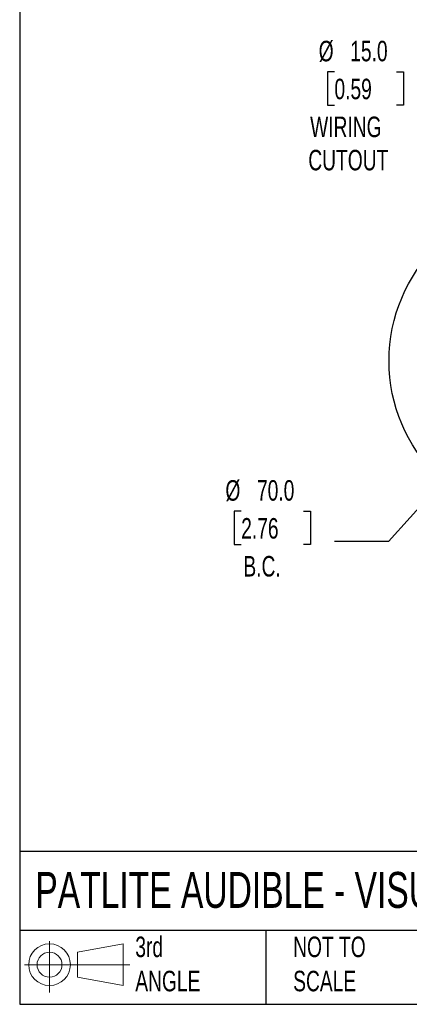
# Model space of a CAD drawing. Header units: millimetres. Extents: x 19 to 819, y 19 to 629.
# Tile 1 of 17: x 19 to 140, y 19 to 324. Entities that reach past the tile are written whole.
import ezdxf

# ---------------------------------------------------------------- set-up
doc = ezdxf.new("R2010")
doc.units = ezdxf.units.MM
doc.header["$LTSCALE"] = 3
doc.linetypes.add('SLD-Solid', pattern=[0])
doc.layers.add('DIMENSIONS', color=140, linetype='SLD-Solid', lineweight=25)
doc.layers.add('TEXT', color=140, linetype='SLD-Solid', lineweight=25)
doc.layers.add('SLD-DEFPOINTS', color=7, linetype='Continuous')
doc.styles.add('SLDTEXTSTYLE0', font='TXT', dxfattribs={"width": 0.7})
doc.dimstyles.new('SLDDIMSTYLE3', dxfattribs={"dimtxt": 6.474023, "dimasz": 9.906, "dimexe": 0, "dimexo": 0.0625, "dimgap": 1.618506, "dimtad": 0, "dimtih": 1, "dimtoh": 1, "dimrnd": 1e-09, "dimzin": 4, "dimdsep": 46, "dimtxsty": 'SLDTEXTSTYLE0', "dimsah": 1, "dimcen": 0, "dimadec": 0, "dimazin": 1, "dimtfac": 1, "dimtofl": 0, "dimtmove": 0, "dimatfit": 3, "dimfxl": 0, "dimfrac": 2, "dimtolj": 1, "dimtzin": 12, "dimarcsym": 0})

# ---------------------------------------------------------------- blocks, each defined once
blk = doc.blocks.new('Block11')
at = {"color": 7, "linetype": 'SLD-Solid', "lineweight": 18}
for p, q in [((7.77, 15.93), (7.77, 0)), ((16.44, 12.5), (30.53, 15.1)), ((16.44, 4.79), (16.44, 12.5)), ((30.53, 15.1), (30.53, 2.19)), ((0, 8.65), (32.62, 8.65)), ((16.44, 4.79), (30.53, 2.19))]:
    blk.add_line(p, q, dxfattribs=at)
for radius in [6.45, 3.86]:
    blk.add_circle((7.77, 8.65), radius, dxfattribs=at)
blk = doc.blocks.new('Block12')
at = {"layer": 'SLD-DEFPOINTS'}
blk.add_blockref('Block11', (0, 0), dxfattribs=at)
blk = doc.blocks.new('_D_6')
at = {"layer": 'DIMENSIONS'}
for p, q in [((160.02, 192.16), (133.19, 162.27)), ((87.63, 171.67), (85.46, 171.67)), ((85.46, 171.67), (85.46, 161.39)), ((106.87, 171.67), (109.04, 171.67)), ((109.04, 171.67), (109.04, 161.39)), ((133.19, 162.27), (116.52, 162.27)), ((85.46, 161.39), (87.63, 161.39)), ((109.04, 161.39), (106.87, 161.39))]:
    blk.add_line(p, q, dxfattribs=at)
blk.add_solid([(160.02, 192.16), (152.26, 185.81), (154.53, 183.77)], dxfattribs=at)
at = {"layer": 'DIMENSIONS', "char_height": 6.35, "attachment_point": 1, "style": 'SLDTEXTSTYLE0'}
for s, insert in [('%%c', (82.74, 181.31)), ('70.0', (92.52, 181.31)), ('2.76', (87.63, 169.57)), ('B.C.', (88.31, 157.83))]:
    blk.add_mtext(s, dxfattribs=dict(at, insert=insert))
blk = doc.blocks.new('_D_7')
at = {"layer": 'DIMENSIONS'}
for p, q in [((116.5, 307.69), (114.33, 307.69)), ((114.33, 307.69), (114.33, 297.4)), ((135.74, 307.69), (137.92, 307.69)), ((137.92, 307.69), (137.92, 297.4)), ((114.33, 297.4), (116.5, 297.4)), ((137.92, 297.4), (135.74, 297.4)), ((165.26, 293.14), (148.04, 293.14)), ((181.63, 225.5), (165.26, 293.14))]:
    blk.add_line(p, q, dxfattribs=at)
blk.add_solid([(181.63, 225.5), (180.78, 235.48), (177.82, 234.77)], dxfattribs=at)
at = {"layer": 'DIMENSIONS', "char_height": 6.35, "attachment_point": 1, "style": 'SLDTEXTSTYLE0'}
for s, insert in [('%%c', (111.62, 317.32)), ('15.0', (121.39, 317.32)), ('0.59', (116.5, 305.58)), ('WIRING', (108.97, 293.85)), ('CUTOUT', (108.41, 283.56))]:
    blk.add_mtext(s, dxfattribs=dict(at, insert=insert))

msp = doc.modelspace()

# ---------------------------------------------------------------- linework, layer by layer
msp.add_circle((183.395541, 218.20843), 50)
at = {"layer": 'TEXT'}
for p, q in [((19.05, 628.65), (19.05, 19.05)), ((819.15, 66.378323), (19.05, 66.378323)), ((819.15, 41.91), (19.05, 41.91)), ((95.25, 41.91), (95.25, 19.05)), ((19.05, 19.05), (819.15, 19.05))]:
    msp.add_line(p, q, dxfattribs=at)

# ---------------------------------------------------------------- block references
at = {"layer": 'SLD-DEFPOINTS'}
msp.add_blockref('Block12', (20.513816, 22.661566), dxfattribs=at)

# ---------------------------------------------------------------- texts
at = {"layer": 'TEXT', "attachment_point": 1, "style": 'SLDTEXTSTYLE0'}
for s, insert, char_height in [('PATLITE AUDIBLE - VISUAL SIGNAL BEACON: YELLOW', (23.897203, 60.019161), 11.1125), ('3rd^JANGLE', (54.846407, 40.013007), 6.35), ('NOT TO^JSCALE', (103.725485, 40.013008), 6.35)]:
    msp.add_mtext(s, dxfattribs=dict(at, insert=insert, char_height=char_height))

# ---------------------------------------------------------------- dimensions: what is measured, and where the dimension line sits
at = {"layer": 'DIMENSIONS'}
for p1, p2, text, picture, middle in [((185.159437, 210.918802), (181.631644, 225.498057), '<>\\PWIRING\\PCUTOUT', '_D_7', (126.122858, 296.487706)), ((206.775009, 244.254552), (160.016073, 192.162307), '<>\\PB.C.', '_D_6', (97.249319, 165.618725))]:
    dim = msp.add_diameter_dim_2p(p1=p1, p2=p2, text=text, dimstyle='SLDDIMSTYLE3', dxfattribs=at)
    dim.commit()
    dim.dimension.update_dxf_attribs({"geometry": picture, "text_midpoint": middle, "dimtype": 163})

doc.saveas('drawing.dxf')
